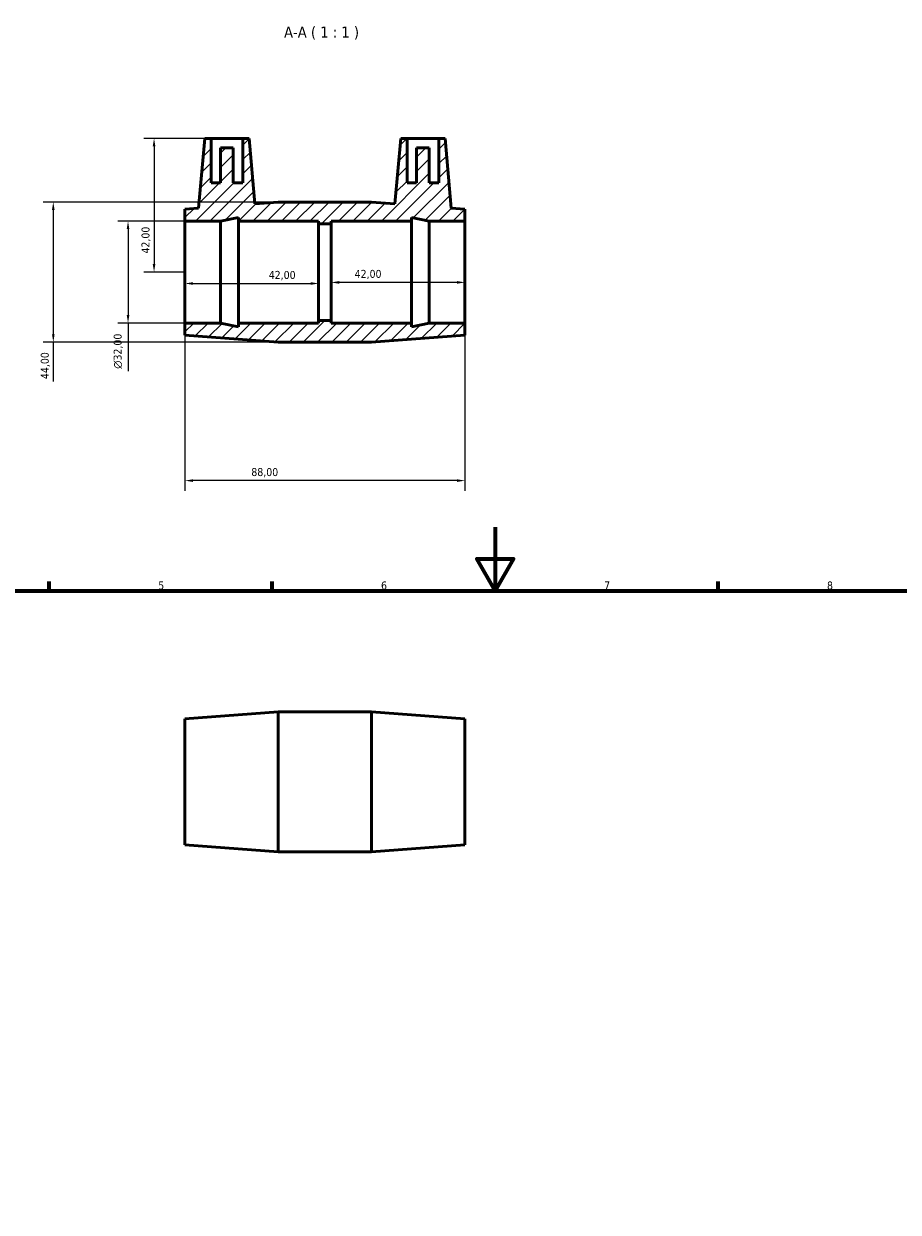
# Model space of a CAD drawing. Header units: millimetres. Extents: x 0 to 895, y 0 to 752.
# Tile 4 of 5: x 272 to 547, y 379 to 752. Entities that reach past the tile are written whole.
import ezdxf

# ---------------------------------------------------------------- set-up
doc = ezdxf.new("R2010")
doc.units = ezdxf.units.MM
for name, color, linetype, lineweight in [('Border (ISO)', 7, 'Continuous', 70), ('Dimension (ISO)', 7, 'Continuous', 25), ('Hatch (ISO)', 7, 'Continuous', 18), ('Symbol (ISO)', 7, 'Continuous', 25), ('Visible (ISO)', 7, 'Continuous', 50)]:
    doc.layers.add(name, color=color, linetype=linetype, lineweight=lineweight)
doc.styles.add('Label Text (ISO)', font='tahoma.ttf')
doc.styles.add('Note Text (ISO)', font='tahoma.ttf')
doc.dimstyles.new('Default (ISO)', dxfattribs={"dimtxt": 2.5, "dimasz": 2.5, "dimexe": 3.175, "dimexo": 0, "dimgap": 0.762, "dimtad": 1, "dimrnd": 1e-08, "dimzin": 0, "dimtxsty": 'Note Text (ISO)', "dimcen": 0.09, "dimdle": 10, "dimclrd": 256, "dimclre": 256, "dimclrt": 232, "dimazin": 0, "dimtfac": 1.40208, "dimtmove": 0, "dimatfit": 3, "dimfxl": 1, "dimtolj": 1, "dimtzin": 0, "dimlwd": -1, "dimlwe": -1, "dimarcsym": 0})

# ---------------------------------------------------------------- blocks, each defined once
blk = doc.blocks.new('Borders Default Border')
at = {"layer": 'Border (ISO)'}
for p, q in [((280.33, 574), (280.33, 576.9)), ((350.42, 574), (350.42, 576.9)), ((490.58, 574), (490.58, 576.9))]:
    blk.add_line(p, q, dxfattribs=at)
at = {"layer": 'Border (ISO)', "flags": 128}
for points in [[(420.5, 594), (420.5, 574), (414.73, 584), (426.27, 584), (420.5, 574)], [(20, 20), (20, 574), (821, 574), (821, 20), (20, 20)]]:
    blk.add_lwpolyline(points, dxfattribs=at)
at = {"layer": 'Border (ISO)', "color": 232, "true_color": 0xca0064, "char_height": 2.5, "attachment_point": 7, "style": 'Note Text (ISO)'}
for s, insert in [('5', (314.64, 574.35)), ('6', (384.66, 574.35)), ('7', (454.77, 574.4)), ('8', (524.81, 574.34))]:
    blk.add_mtext(s, dxfattribs=dict(at, insert=insert))
blk = doc.blocks.new('*D7')
at = {"layer": 'Defpoints', "color": 0, "transparency": 16777216}
for p in [(323.03, 690.08), (305.14, 658.08), (323.03, 658.08)]:
    blk.add_point(p, dxfattribs=at)
at = {"layer": 'Dimension (ISO)', "transparency": 16777216}
for p, q in [((323.03, 690.08), (301.97, 690.08)), ((305.14, 687.58), (305.14, 660.58)), ((323.03, 658.08), (301.97, 658.08)), ((305.14, 658.08), (305.14, 642.95))]:
    blk.add_line(p, q, dxfattribs=at)
for points in [[(304.73, 687.58), (305.56, 687.58), (305.14, 690.08)], [(304.73, 660.58), (305.56, 660.58), (305.14, 658.08)]]:
    blk.add_solid(points, dxfattribs=at)
at = {"layer": 'Dimension (ISO)', "color": 232, "true_color": 0xca0064, "transparency": 16777216, "insert": (300.62, 643.71), "char_height": 2.5, "attachment_point": 1, "rotation": 90, "style": 'Note Text (ISO)'}
blk.add_mtext('\\A1;\\fAIGDT|b0|i0;\\H2.5000;\\ln\\fTahoma|b0|i0;\\H2.5000;32,00', dxfattribs=at)
blk = doc.blocks.new('*D8')
at = {"layer": 'Defpoints', "color": 0, "transparency": 16777216}
for p in [(352.36, 696.08), (281.65, 652.08), (352.36, 652.08)]:
    blk.add_point(p, dxfattribs=at)
at = {"layer": 'Dimension (ISO)', "transparency": 16777216}
for p, q in [((352.36, 696.08), (278.47, 696.08)), ((281.65, 693.58), (281.65, 654.58)), ((352.36, 652.08), (278.47, 652.08)), ((281.65, 652.08), (281.65, 639.72))]:
    blk.add_line(p, q, dxfattribs=at)
for points in [[(281.23, 693.58), (282.07, 693.58), (281.65, 696.08)], [(281.23, 654.58), (282.07, 654.58), (281.65, 652.08)]]:
    blk.add_solid(points, dxfattribs=at)
at = {"layer": 'Dimension (ISO)', "color": 232, "true_color": 0xca0064, "transparency": 16777216, "insert": (277.72, 640.48), "char_height": 2.5, "attachment_point": 1, "rotation": 90, "style": 'Note Text (ISO)'}
blk.add_mtext('\\A1;44,00', dxfattribs=at)
blk = doc.blocks.new('*D9')
at = {"layer": 'Defpoints', "color": 0, "transparency": 16777216}
for p in [(323.03, 674.08), (365.03, 674.08), (365.03, 670.5)]:
    blk.add_point(p, dxfattribs=at)
at = {"layer": 'Dimension (ISO)', "transparency": 16777216}
blk.add_line((325.53, 670.5), (362.53, 670.5), dxfattribs=at)
for points in [[(325.53, 670.92), (325.53, 670.08), (323.03, 670.5)], [(362.53, 670.92), (362.53, 670.08), (365.03, 670.5)]]:
    blk.add_solid(points, dxfattribs=at)
at = {"layer": 'Dimension (ISO)', "color": 232, "true_color": 0xca0064, "transparency": 16777216, "insert": (349.36, 674.44), "char_height": 2.5, "attachment_point": 1, "style": 'Note Text (ISO)'}
blk.add_mtext('\\A1;42,00', dxfattribs=at)
blk = doc.blocks.new('*D10')
at = {"layer": 'Defpoints', "color": 0, "transparency": 16777216}
for p in [(331.23, 716.08), (313.32, 674.08), (323.03, 674.08)]:
    blk.add_point(p, dxfattribs=at)
at = {"layer": 'Dimension (ISO)', "transparency": 16777216}
for p, q in [((331.23, 716.08), (310.14, 716.08)), ((313.32, 713.58), (313.32, 676.58)), ((323.03, 674.08), (310.14, 674.08))]:
    blk.add_line(p, q, dxfattribs=at)
for points in [[(312.9, 713.58), (313.74, 713.58), (313.32, 716.08)], [(312.9, 676.58), (313.74, 676.58), (313.32, 674.08)]]:
    blk.add_solid(points, dxfattribs=at)
at = {"layer": 'Dimension (ISO)', "color": 232, "true_color": 0xca0064, "transparency": 16777216, "insert": (309.38, 679.91), "char_height": 2.5, "attachment_point": 1, "rotation": 90, "style": 'Note Text (ISO)'}
blk.add_mtext('\\A1;42,00', dxfattribs=at)
blk = doc.blocks.new('*D11')
at = {"layer": 'Defpoints', "color": 0, "transparency": 16777216}
for p in [(323.03, 658.08), (411.03, 658.08), (323.03, 608.58)]:
    blk.add_point(p, dxfattribs=at)
at = {"layer": 'Dimension (ISO)', "transparency": 16777216}
for p, q in [((323.03, 658.08), (323.03, 605.41)), ((411.03, 658.08), (411.03, 605.41)), ((408.53, 608.58), (325.53, 608.58))]:
    blk.add_line(p, q, dxfattribs=at)
for points in [[(325.53, 609), (325.53, 608.17), (323.03, 608.58)], [(408.53, 609), (408.53, 608.17), (411.03, 608.58)]]:
    blk.add_solid(points, dxfattribs=at)
at = {"layer": 'Dimension (ISO)', "color": 232, "true_color": 0xca0064, "transparency": 16777216, "insert": (343.89, 612.52), "char_height": 2.5, "attachment_point": 1, "style": 'Note Text (ISO)'}
blk.add_mtext('\\A1;88,00', dxfattribs=at)
blk = doc.blocks.new('*D12')
at = {"layer": 'Defpoints', "color": 0, "transparency": 16777216}
for p in [(369.03, 674.08), (411.03, 674.08), (369.03, 670.84)]:
    blk.add_point(p, dxfattribs=at)
at = {"layer": 'Dimension (ISO)', "transparency": 16777216}
blk.add_line((408.53, 670.84), (371.53, 670.84), dxfattribs=at)
for points in [[(371.53, 671.26), (371.53, 670.42), (369.03, 670.84)], [(408.53, 671.26), (408.53, 670.42), (411.03, 670.84)]]:
    blk.add_solid(points, dxfattribs=at)
at = {"layer": 'Dimension (ISO)', "color": 232, "true_color": 0xca0064, "transparency": 16777216, "insert": (376.36, 674.77), "char_height": 2.5, "attachment_point": 1, "style": 'Note Text (ISO)'}
blk.add_mtext('\\A1;42,00', dxfattribs=at)

msp = doc.modelspace()

# ---------------------------------------------------------------- hatches: boundary and pattern name
at = {"layer": 'Hatch (ISO)'}
h = msp.add_hatch(dxfattribs=at)
h.set_pattern_fill('ANSI31', color=256, scale=25.4, style=0)
h.set_pattern_definition([(45, (0, 0), (-2.245064, 2.245064), [])])
h.paths.add_polyline_path([(381.698, 696.084), (352.365, 696.084), (345.029, 695.534), (343.231, 716.084), (341.231, 716.084), (341.231, 702.084), (338.231, 702.084), (338.231, 713.084), (334.231, 713.084), (334.231, 702.084), (331.231, 702.084), (331.231, 716.084), (329.231, 716.084), (327.317, 694.206), (323.031, 693.884), (323.031, 690.084), (334.231, 690.084), (339.831, 691.275), (339.831, 690.084), (365.031, 690.084), (365.031, 689.284), (369.031, 689.284), (369.031, 690.084), (394.231, 690.084), (394.231, 691.275), (399.831, 690.084), (411.031, 690.084), (411.031, 693.884), (406.745, 694.206), (404.831, 716.084), (402.831, 716.084), (402.831, 702.084), (399.831, 702.084), (399.831, 713.084), (395.831, 713.084), (395.831, 702.084), (392.831, 702.084), (392.831, 716.084), (390.831, 716.084), (389.033, 695.534)])
h.paths.add_polyline_path([(352.365, 652.084), (381.698, 652.084), (411.031, 654.284), (411.031, 658.084), (399.831, 658.084), (394.231, 656.894), (394.231, 658.084), (369.031, 658.084), (369.031, 658.884), (365.031, 658.884), (365.031, 658.084), (339.831, 658.084), (339.831, 656.894), (334.231, 658.084), (323.031, 658.084), (323.031, 654.284)])

# ---------------------------------------------------------------- linework, layer by layer
at = {"layer": 'Visible (ISO)'}
for p, q in [((329.231, 716.084), (327.317, 694.206)), ((331.231, 716.084), (329.231, 716.084)), ((331.231, 702.084), (331.231, 716.084)), ((331.231, 716.084), (341.231, 716.084)), ((338.231, 713.084), (334.231, 713.084)), ((334.231, 713.084), (334.231, 702.084)), ((338.231, 702.084), (338.231, 713.084)), ((343.231, 716.084), (341.231, 716.084)), ((341.231, 716.084), (341.231, 702.084)), ((345.029, 695.534), (343.231, 716.084)), ((390.831, 716.084), (389.033, 695.534)), ((392.831, 716.084), (390.831, 716.084)), ((392.831, 702.084), (392.831, 716.084)), ((392.831, 716.084), (402.831, 716.084)), ((399.831, 713.084), (395.831, 713.084)), ((395.831, 713.084), (395.831, 702.084)), ((399.831, 702.084), (399.831, 713.084)), ((404.831, 716.084), (402.831, 716.084)), ((402.831, 716.084), (402.831, 702.084)), ((406.745, 694.206), (404.831, 716.084)), ((334.231, 702.084), (331.231, 702.084)), ((341.231, 702.084), (338.231, 702.084)), ((395.831, 702.084), (392.831, 702.084)), ((402.831, 702.084), (399.831, 702.084)), ((352.365, 696.084), (345.029, 695.534)), ((381.698, 696.084), (352.365, 696.084)), ((389.033, 695.534), (381.698, 696.084)), ((327.317, 694.206), (323.031, 693.884)), ((323.031, 693.884), (323.031, 690.084)), ((334.231, 690.084), (339.831, 691.275)), ((339.831, 691.275), (339.831, 690.084)), ((394.231, 690.084), (394.231, 691.275)), ((394.231, 691.275), (399.831, 690.084)), ((411.031, 693.884), (406.745, 694.206)), ((411.031, 690.084), (411.031, 693.884)), ((323.031, 690.084), (334.231, 690.084)), ((323.031, 658.084), (323.031, 690.084)), ((334.231, 658.084), (334.231, 690.084)), ((339.831, 690.084), (365.031, 690.084)), ((339.831, 658.084), (339.831, 690.084)), ((365.031, 690.084), (365.031, 689.284)), ((365.031, 689.284), (369.031, 689.284)), ((365.031, 658.884), (365.031, 689.284)), ((369.031, 689.284), (369.031, 690.084)), ((369.031, 690.084), (394.231, 690.084)), ((369.031, 658.884), (369.031, 689.284)), ((394.231, 658.084), (394.231, 690.084)), ((399.831, 690.084), (411.031, 690.084)), ((399.831, 658.084), (399.831, 690.084)), ((411.031, 658.084), (411.031, 690.084)), ((334.231, 658.084), (323.031, 658.084)), ((323.031, 658.084), (323.031, 654.284)), ((339.831, 656.894), (334.231, 658.084)), ((365.031, 658.084), (339.831, 658.084)), ((339.831, 658.084), (339.831, 656.894)), ((369.031, 658.884), (365.031, 658.884)), ((365.031, 658.884), (365.031, 658.084)), ((369.031, 658.084), (369.031, 658.884)), ((394.231, 658.084), (369.031, 658.084)), ((399.831, 658.084), (394.231, 656.894)), ((394.231, 656.894), (394.231, 658.084)), ((411.031, 658.084), (399.831, 658.084)), ((411.031, 654.284), (411.031, 658.084)), ((323.031, 654.284), (352.365, 652.084)), ((381.698, 652.084), (411.031, 654.284)), ((352.365, 652.084), (381.698, 652.084)), ((323.031, 533.782), (352.365, 535.982)), ((352.365, 491.982), (352.365, 535.982)), ((352.365, 535.982), (381.698, 535.982)), ((381.698, 491.982), (381.698, 535.982)), ((411.031, 533.782), (381.698, 535.982)), ((323.031, 494.182), (323.031, 533.782)), ((411.031, 494.182), (411.031, 533.782)), ((323.031, 494.182), (352.365, 491.982)), ((411.031, 494.182), (381.698, 491.982)), ((352.365, 491.982), (381.698, 491.982))]:
    msp.add_line(p, q, dxfattribs=at)

# ---------------------------------------------------------------- block references
msp.add_blockref('Borders Default Border', (0, 0))

# ---------------------------------------------------------------- texts
at = {"layer": 'Symbol (ISO)', "insert": (354.169, 747.084), "char_height": 3.5, "attachment_point": 7, "style": 'Label Text (ISO)'}
msp.add_mtext('A-A ( 1 : 1 )', dxfattribs=at)

# ---------------------------------------------------------------- dimensions: what is measured, and where the dimension line sits
at = {"layer": 'Dimension (ISO)'}
for base, p1, p2, angle, override, picture, middle in [((313.319, 674.084), (331.231, 716.084), (323.031, 674.084), 90, {"dimdec": 2, "dimtp": 0, "dimtm": 0, "dimtdec": 2, "dimtofl": 0, "dimatfit": 1}, '*D10', (313.319, 684.084)), ((281.649, 652.084), (352.365, 696.084), (352.365, 652.084), 90, {"dimdec": 2, "dimtp": 0, "dimtm": 0, "dimtdec": 2, "dimtofl": 0, "dimatfit": 2}, '*D8', (281.649, 644.651)), ((365.031, 670.5), (323.031, 674.084), (365.031, 674.084), 180, {"dimdec": 2, "dimse1": 1, "dimse2": 1, "dimtp": 0, "dimtm": 0, "dimtdec": 2, "dimtofl": 0, "dimatfit": 1}, '*D9', (353.531, 670.5)), ((369.031, 670.839), (411.031, 674.084), (369.031, 674.084), 180, {"dimdec": 2, "dimse1": 1, "dimse2": 1, "dimtp": 0, "dimtm": 0, "dimtdec": 2, "dimtofl": 0, "dimatfit": 1}, '*D12', (380.531, 670.839)), ((323.031, 608.584), (411.031, 658.084), (323.031, 658.084), 180, {"dimdec": 2, "dimtp": 0, "dimtm": 0, "dimtdec": 2, "dimtofl": 0, "dimatfit": 1}, '*D11', (348.031, 608.584))]:
    dim = msp.add_linear_dim(base=base, p1=p1, p2=p2, angle=angle, dimstyle='Default (ISO)', override=override, dxfattribs=at)
    dim.commit()
    dim.dimension.update_dxf_attribs({"geometry": picture, "text_midpoint": middle, "dimtype": 160})
dim = msp.add_linear_dim(base=(305.145, 658.084), p1=(323.031, 690.084), p2=(323.031, 658.084), angle=90, text='\\fAIGDT|b0|i0;\\H2.5000;\\ln\\fTahoma|b0|i0;\\H2.5000;<>', dimstyle='Default (ISO)', override={"dimdec": 2, "dimtp": 0, "dimtm": 0, "dimtdec": 2, "dimtofl": 0, "dimatfit": 2}, dxfattribs=at)
dim.commit()
dim.dimension.update_dxf_attribs({"geometry": '*D7', "text_midpoint": (305.145, 649.267), "dimtype": 160})

doc.saveas('drawing.dxf')
